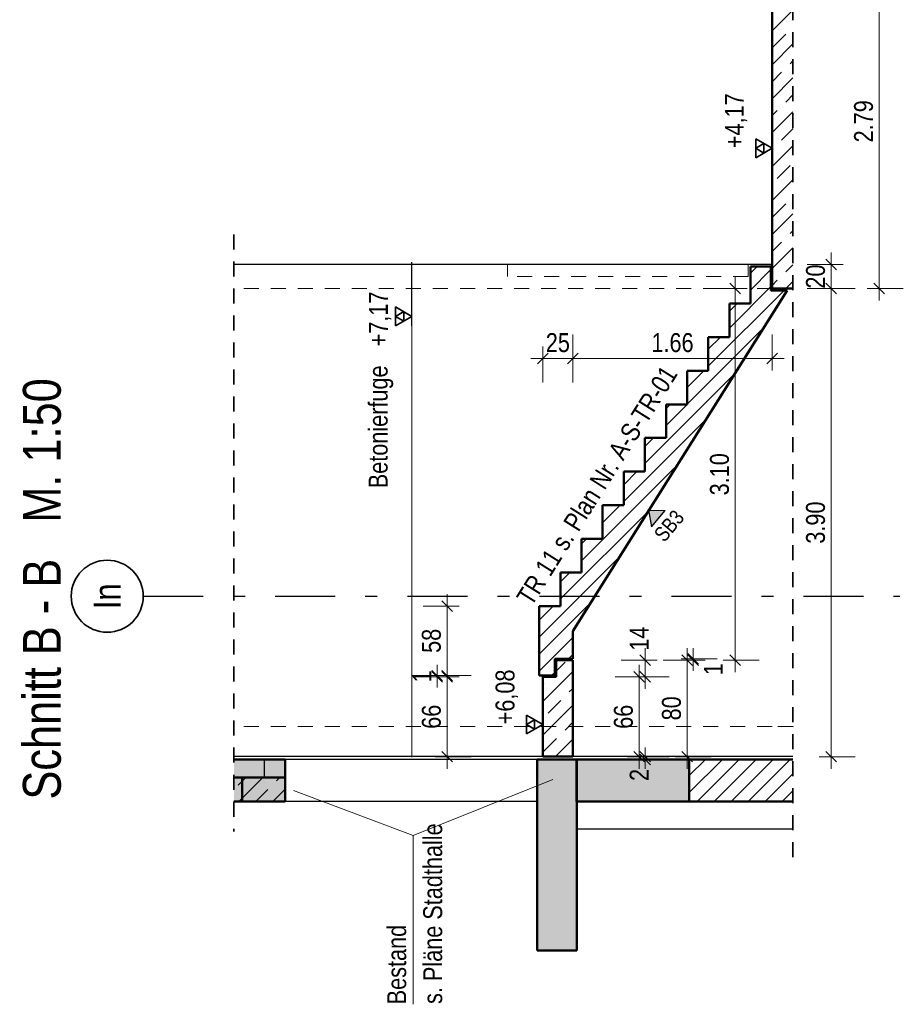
# Model space of a CAD drawing. Header units: millimetres. Extents: x 0 to 78.9, y -26.7 to 42.
# Tile 60 of 68: x 49.9 to 57.3, y 11.5 to 19.7. Entities that reach past the tile are written whole.
import ezdxf
from ezdxf.enums import TextEntityAlignment as Align

# ---------------------------------------------------------------- set-up
doc = ezdxf.new("R2010")
doc.units = ezdxf.units.MM
doc.linetypes.add('DASHDOTX2', pattern=[2, 1, -0.5, 0, -0.5])
doc.linetypes.add('HIDDEN', pattern=[0.375, 0.25, -0.125])
for name, color, linetype, lineweight in [('Achsen', 7, 'Continuous', 20), ('Schraffuren', 7, 'Continuous', 20), ('Texte', 7, 'Continuous', 20)]:
    doc.layers.add(name, color=color, linetype=linetype, lineweight=lineweight)
doc.styles.add('Arial Narrow', font='ARIALN.TTF')
doc.linetypes.add('STRAKON_Linetype_13', pattern='A,30,[130,ltypeshp.shx,S=3.75,R=-30,X=0,Y=0],-3.75,[130,ltypeshp.shx,S=3.75,R=-30,X=0,Y=0]', length=33.75)
doc.dimstyles.new('Arch_Strakon_dimstyle', dxfattribs={"dimtxt": 11.25, "dimasz": 1, "dimexe": 1.25, "dimexo": 0.0625, "dimgap": 1, "dimtad": 0, "dimdec": 5, "dimzin": 12, "dimdsep": 46, "dimtxsty": 'Arial Narrow', "dimblk": 'Arrowhead_Tick', "dimsah": 1, "dimcen": 0, "dimse1": 1, "dimse2": 1, "dimclrd": 6, "dimclrt": 3, "dimazin": 0, "dimtfac": 1, "dimtdec": 4, "dimtmove": 0, "dimatfit": 3, "dimldrblk": 'NONE', "dimfxl": 1, "dimtvp": 1, "dimtolj": 1, "dimtzin": 0, "dimlwd": 13, "dimarcsym": 2})
pattern_1 = [(45, (0, 0), (-0.14142136, 0.14142136), [0.15, -0.1]), (45, (-0.07071, 0.07071), (-0.14142136, 0.14142136), [])]
pattern_2 = [(45, (0, 0), (-0.07071068, 0.07071068), [])]

# ---------------------------------------------------------------- blocks, each defined once
blk = doc.blocks.new('Arrowhead_Tick')
at = {"color": 0, "linetype": 'Continuous', "lineweight": -2}
for p, q in [((0, 20), (0, -10)), ((-1, 0), (0, 0)), ((10, 0), (0, 0))]:
    blk.add_line(p, q, dxfattribs=at)
at = {"color": 2, "linetype": 'Continuous', "lineweight": 35}
blk.add_line((4.42, 4.42), (-4.42, -4.42), dxfattribs=at)
blk = doc.blocks.new('*D159')
at = {"layer": 'Achsen', "color": 6, "linetype": 'Continuous', "lineweight": 13}
for p, q in [((55.15, 13.5418), (55.15, 13.5518)), ((55.15, 13.5077), (55.15, 13.5318)), ((55.15, 13.4977), (55.15, 13.4877))]:
    blk.add_line(p, q, dxfattribs=at)
at = {"layer": 'Defpoints', "color": 0}
for p in [(54.5476, 13.5318), (55.15, 13.5318), (55.5176, 13.5077)]:
    blk.add_point(p, dxfattribs=at)
at = {"layer": 'Achsen', "color": 6, "lineweight": 13, "xscale": 0.01, "yscale": 0.01, "zscale": 0.01}
for p, rotation in [((55.15, 13.5077), 90), ((55.15, 13.5318), 270)]:
    blk.add_blockref('Arrowhead_Tick', p, dxfattribs=dict(at, rotation=rotation))
at = {"layer": 'Achsen', "color": 2, "lineweight": 35, "insert": (55.1, 13.3794), "char_height": 0.1575, "attachment_point": 5, "rotation": 90, "style": 'Arial Narrow'}
blk.add_mtext('\\A1;2', dxfattribs=at)
blk = doc.blocks.new('_None')
blk = doc.blocks.new('*D160')
at = {"layer": 'Achsen', "color": 6, "linetype": 'Continuous', "lineweight": 13}
blk.add_line((55.1, 13.5418), (55.1, 14.1868), dxfattribs=at)
at = {"layer": 'Defpoints', "color": 0}
for p in [(54.4076, 14.1968), (55.1, 14.1968), (54.5476, 13.5318)]:
    blk.add_point(p, dxfattribs=at)
at = {"layer": 'Achsen', "color": 6, "lineweight": 13, "xscale": 0.01, "yscale": 0.01, "zscale": 0.01}
for p, rotation in [((55.1, 14.1968), 90), ((55.1, 13.5318), 270)]:
    blk.add_blockref('Arrowhead_Tick', p, dxfattribs=dict(at, rotation=rotation))
at = {"layer": 'Achsen', "color": 2, "lineweight": 35, "insert": (54.9696, 13.8643), "char_height": 0.1575, "attachment_point": 5, "rotation": 90, "style": 'Arial Narrow'}
blk.add_mtext('\\A1;66', dxfattribs=at)
blk = doc.blocks.new('*D161')
at = {"layer": 'Achsen', "color": 6, "linetype": 'Continuous', "lineweight": 13}
blk.add_line((55.15, 14.2068), (55.15, 14.3268), dxfattribs=at)
at = {"layer": 'Defpoints', "color": 0}
for p in [(54.5476, 14.3368), (55.15, 14.3368), (54.4076, 14.1968)]:
    blk.add_point(p, dxfattribs=at)
at = {"layer": 'Achsen', "color": 6, "lineweight": 13, "xscale": 0.01, "yscale": 0.01, "zscale": 0.01}
for p, rotation in [((55.15, 14.3368), 90), ((55.15, 14.1968), 270)]:
    blk.add_blockref('Arrowhead_Tick', p, dxfattribs=dict(at, rotation=rotation))
at = {"layer": 'Achsen', "color": 2, "lineweight": 35, "insert": (55.1, 14.5148), "char_height": 0.1575, "attachment_point": 5, "rotation": 90, "style": 'Arial Narrow'}
blk.add_mtext('\\A1;14', dxfattribs=at)
blk = doc.blocks.new('*D162')
at = {"layer": 'Achsen', "color": 6, "linetype": 'Continuous', "lineweight": 13}
blk.add_line((55.5, 13.5418), (55.5, 14.3268), dxfattribs=at)
at = {"layer": 'Defpoints', "color": 0}
for p in [(54.5476, 14.3368), (55.5, 14.3368), (54.5476, 13.5318)]:
    blk.add_point(p, dxfattribs=at)
at = {"layer": 'Achsen', "color": 6, "lineweight": 13, "xscale": 0.01, "yscale": 0.01, "zscale": 0.01}
for p, rotation in [((55.5, 14.3368), 90), ((55.5, 13.5318), 270)]:
    blk.add_blockref('Arrowhead_Tick', p, dxfattribs=dict(at, rotation=rotation))
at = {"layer": 'Achsen', "color": 2, "lineweight": 35, "insert": (55.3696, 13.9343), "char_height": 0.1575, "attachment_point": 5, "rotation": 90, "style": 'Arial Narrow'}
blk.add_mtext('\\A1;80', dxfattribs=at)
blk = doc.blocks.new('*D163')
at = {"layer": 'Achsen', "color": 6, "linetype": 'Continuous', "lineweight": 13}
for p, q in [((55.55, 14.3568), (55.55, 14.3668)), ((55.55, 14.3368), (55.55, 14.3468)), ((55.55, 14.3268), (55.55, 14.3168))]:
    blk.add_line(p, q, dxfattribs=at)
at = {"layer": 'Defpoints', "color": 0}
for p in [(54.5476, 14.3468), (54.5476, 14.3368), (55.55, 14.3468)]:
    blk.add_point(p, dxfattribs=at)
at = {"layer": 'Achsen', "color": 6, "lineweight": 13, "xscale": 0.01, "yscale": 0.01, "zscale": 0.01}
for p, rotation in [((55.55, 14.3368), 90), ((55.55, 14.3468), 270)]:
    blk.add_blockref('Arrowhead_Tick', p, dxfattribs=dict(at, rotation=rotation))
at = {"layer": 'Achsen', "color": 2, "lineweight": 35, "insert": (55.7178, 14.2609), "char_height": 0.1575, "attachment_point": 5, "rotation": 90, "style": 'Arial Narrow'}
blk.add_mtext('\\A1;1', dxfattribs=at)
blk = doc.blocks.new('*D164')
at = {"layer": 'Achsen', "color": 6, "linetype": 'Continuous', "lineweight": 13}
blk.add_line((53.5, 13.5418), (53.5, 14.1868), dxfattribs=at)
at = {"layer": 'Defpoints', "color": 0}
for p in [(53.5, 14.1968), (54.2976, 14.1968), (54.2976, 13.5318)]:
    blk.add_point(p, dxfattribs=at)
at = {"layer": 'Achsen', "color": 6, "lineweight": 13, "xscale": 0.01, "yscale": 0.01, "zscale": 0.01}
for p, rotation in [((53.5, 14.1968), 90), ((53.5, 13.5318), 270)]:
    blk.add_blockref('Arrowhead_Tick', p, dxfattribs=dict(at, rotation=rotation))
at = {"layer": 'Achsen', "color": 2, "lineweight": 35, "insert": (53.3696, 13.8643), "char_height": 0.1575, "attachment_point": 5, "rotation": 90, "style": 'Arial Narrow'}
blk.add_mtext('\\A1;66', dxfattribs=at)
blk = doc.blocks.new('*D165')
at = {"layer": 'Achsen', "color": 6, "linetype": 'Continuous', "lineweight": 13}
for p, q in [((53.4185, 14.2168), (53.4185, 14.2268)), ((53.4185, 14.1968), (53.4185, 14.2068)), ((53.4185, 14.1868), (53.4185, 14.1768))]:
    blk.add_line(p, q, dxfattribs=at)
at = {"layer": 'Defpoints', "color": 0}
for p in [(53.4185, 14.2068), (54.2676, 14.2068), (54.2976, 14.1968)]:
    blk.add_point(p, dxfattribs=at)
at = {"layer": 'Achsen', "color": 6, "lineweight": 13, "xscale": 0.01, "yscale": 0.01, "zscale": 0.01}
for p, rotation in [((53.4185, 14.1968), 90), ((53.4185, 14.2068), 270)]:
    blk.add_blockref('Arrowhead_Tick', p, dxfattribs=dict(at, rotation=rotation))
at = {"layer": 'Achsen', "color": 2, "lineweight": 35, "insert": (53.2894, 14.2018), "char_height": 0.1575, "attachment_point": 5, "rotation": 90, "style": 'Arial Narrow'}
blk.add_mtext('\\A1;1', dxfattribs=at)
blk = doc.blocks.new('*D166')
at = {"layer": 'Achsen', "color": 6, "linetype": 'Continuous', "lineweight": 13}
blk.add_line((53.5, 14.2168), (53.5, 14.7768), dxfattribs=at)
at = {"layer": 'Defpoints', "color": 0}
for p in [(53.5, 14.7868), (54.2676, 14.7868), (54.2676, 14.2068)]:
    blk.add_point(p, dxfattribs=at)
at = {"layer": 'Achsen', "color": 6, "lineweight": 13, "xscale": 0.01, "yscale": 0.01, "zscale": 0.01}
for p, rotation in [((53.5, 14.7868), 90), ((53.5, 14.2068), 270)]:
    blk.add_blockref('Arrowhead_Tick', p, dxfattribs=dict(at, rotation=rotation))
at = {"layer": 'Achsen', "color": 2, "lineweight": 35, "insert": (53.3696, 14.4968), "char_height": 0.1575, "attachment_point": 5, "rotation": 90, "style": 'Arial Narrow'}
blk.add_mtext('\\A1;58', dxfattribs=at)
blk = doc.blocks.new('*D167')
at = {"layer": 'Achsen', "color": 6, "linetype": 'Continuous', "lineweight": 13}
blk.add_line((55.9, 14.3468), (55.9, 17.4218), dxfattribs=at)
at = {"layer": 'Defpoints', "color": 0}
for p in [(55.9, 17.4318), (56.3802, 17.4318), (54.5476, 14.3368)]:
    blk.add_point(p, dxfattribs=at)
at = {"layer": 'Achsen', "color": 6, "lineweight": 13, "xscale": 0.01, "yscale": 0.01, "zscale": 0.01}
for p, rotation in [((55.9, 17.4318), 90), ((55.9, 14.3368), 270)]:
    blk.add_blockref('Arrowhead_Tick', p, dxfattribs=dict(at, rotation=rotation))
at = {"layer": 'Achsen', "color": 2, "lineweight": 35, "insert": (55.7696, 15.8843), "char_height": 0.1575, "attachment_point": 5, "rotation": 90, "style": 'Arial Narrow'}
blk.add_mtext('\\A1;3.10', dxfattribs=at)
blk = doc.blocks.new('*D168')
at = {"layer": 'Achsen', "color": 6, "linetype": 'Continuous', "lineweight": 13}
blk.add_line((56.7, 13.5418), (56.7, 17.4218), dxfattribs=at)
at = {"layer": 'Defpoints', "color": 0}
for p in [(56.3802, 17.4318), (56.7, 17.4318), (56.3802, 13.5318)]:
    blk.add_point(p, dxfattribs=at)
at = {"layer": 'Achsen', "color": 6, "lineweight": 13, "xscale": 0.01, "yscale": 0.01, "zscale": 0.01}
for p, rotation in [((56.7, 17.4318), 90), ((56.7, 13.5318), 270)]:
    blk.add_blockref('Arrowhead_Tick', p, dxfattribs=dict(at, rotation=rotation))
at = {"layer": 'Achsen', "color": 2, "lineweight": 35, "insert": (56.5696, 15.4818), "char_height": 0.1575, "attachment_point": 5, "rotation": 90, "style": 'Arial Narrow'}
blk.add_mtext('\\A1;3.90', dxfattribs=at)
blk = doc.blocks.new('*D169')
at = {"layer": 'Achsen', "color": 6, "linetype": 'Continuous', "lineweight": 13}
blk.add_line((56.7, 17.4418), (56.7, 17.6218), dxfattribs=at)
at = {"layer": 'Defpoints', "color": 0}
for p in [(56.2076, 17.6318), (56.7, 17.6318), (56.3802, 17.4318)]:
    blk.add_point(p, dxfattribs=at)
at = {"layer": 'Achsen', "color": 6, "lineweight": 13, "xscale": 0.01, "yscale": 0.01, "zscale": 0.01}
for p, rotation in [((56.7, 17.6318), 90), ((56.7, 17.4318), 270)]:
    blk.add_blockref('Arrowhead_Tick', p, dxfattribs=dict(at, rotation=rotation))
at = {"layer": 'Achsen', "color": 2, "lineweight": 35, "insert": (56.5696, 17.5318), "char_height": 0.1575, "attachment_point": 5, "rotation": 90, "style": 'Arial Narrow'}
blk.add_mtext('\\A1;20', dxfattribs=at)
blk = doc.blocks.new('*D170')
at = {"layer": 'Achsen', "color": 6, "linetype": 'Continuous', "lineweight": 13}
blk.add_line((57.1, 17.4418), (57.1, 20.2084), dxfattribs=at)
at = {"layer": 'Defpoints', "color": 0}
for p in [(56.3802, 20.2184), (57.1, 20.2184), (56.3802, 17.4318)]:
    blk.add_point(p, dxfattribs=at)
at = {"layer": 'Achsen', "color": 6, "lineweight": 13, "xscale": 0.01, "yscale": 0.01, "zscale": 0.01}
for p, rotation in [((57.1, 20.2184), 90), ((57.1, 17.4318), 270)]:
    blk.add_blockref('Arrowhead_Tick', p, dxfattribs=dict(at, rotation=rotation))
at = {"layer": 'Achsen', "color": 2, "lineweight": 35, "insert": (56.9696, 18.8251), "char_height": 0.1575, "attachment_point": 5, "rotation": 90, "style": 'Arial Narrow'}
blk.add_mtext('\\A1;2.79', dxfattribs=at)
blk = doc.blocks.new('*D224')
at = {"layer": 'Achsen', "color": 6, "linetype": 'Continuous', "lineweight": 13}
blk.add_line((54.5576, 16.85), (56.1976, 16.85), dxfattribs=at)
at = {"layer": 'Defpoints', "color": 0}
for p in [(56.2076, 17.4318), (56.2076, 16.85), (54.5476, 14.3368)]:
    blk.add_point(p, dxfattribs=at)
at = {"layer": 'Achsen', "color": 6, "lineweight": 13, "xscale": 0.01, "yscale": 0.01, "zscale": 0.01}
blk.add_blockref('Arrowhead_Tick', (56.2076, 16.85), dxfattribs=at)
at = {"layer": 'Achsen', "color": 6, "lineweight": 13, "xscale": 0.01, "yscale": 0.01, "zscale": 0.01, "rotation": 180}
blk.add_blockref('Arrowhead_Tick', (54.5476, 16.85), dxfattribs=at)
at = {"layer": 'Achsen', "color": 2, "lineweight": 35, "insert": (55.3776, 16.9804), "char_height": 0.1575, "attachment_point": 5, "style": 'Arial Narrow'}
blk.add_mtext('\\A1;1.66', dxfattribs=at)
blk = doc.blocks.new('*D225')
at = {"layer": 'Achsen', "color": 6, "linetype": 'Continuous', "lineweight": 13}
blk.add_line((54.3076, 16.85), (54.5376, 16.85), dxfattribs=at)
at = {"layer": 'Defpoints', "color": 0}
for p in [(54.5476, 16.85), (54.5476, 14.3368), (54.2976, 14.1968)]:
    blk.add_point(p, dxfattribs=at)
at = {"layer": 'Achsen', "color": 6, "lineweight": 13, "xscale": 0.01, "yscale": 0.01, "zscale": 0.01}
blk.add_blockref('Arrowhead_Tick', (54.5476, 16.85), dxfattribs=at)
at = {"layer": 'Achsen', "color": 6, "lineweight": 13, "xscale": 0.01, "yscale": 0.01, "zscale": 0.01, "rotation": 180}
blk.add_blockref('Arrowhead_Tick', (54.2976, 16.85), dxfattribs=at)
at = {"layer": 'Achsen', "color": 2, "lineweight": 35, "insert": (54.4226, 16.9804), "char_height": 0.1575, "attachment_point": 5, "style": 'Arial Narrow'}
blk.add_mtext('\\A1;25', dxfattribs=at)

msp = doc.modelspace()

# ---------------------------------------------------------------- hatches: boundary and pattern name
at = {"lineweight": 25, "true_color": 0x80ff80}
msp.add_hatch(color=91, dxfattribs=at).paths.add_polyline_path([(55.1764279, 15.5848064), (55.3168119, 15.5837539), (55.2018418, 15.4467379)])
at = {"layer": 'Schraffuren', "lineweight": 35}
h = msp.add_hatch(dxfattribs=at)
h.set_pattern_fill('bB', color=2, scale=0.01, angle=45, style=0, pattern_type=2)
h.set_pattern_definition(pattern_1)
h.paths.add_polyline_path([(56.3802022, 17.4318204), (56.3802022, 20.2183995), (56.2075565, 20.2183995), (56.2075625, 17.4318204)])
h = msp.add_hatch(dxfattribs=at)
h.set_pattern_fill('Mau', color=2, scale=0.01, angle=45, style=0, pattern_type=2)
h.set_pattern_definition(pattern_2)
h.paths.add_polyline_path([(54.5475565, 14.5764386), (56.3329565, 17.4168027), (56.1975565, 17.4168027), (56.1975565, 17.6168027), (56.0275565, 17.6168027), (56.0275565, 17.3068027), (55.8515565, 17.3068027), (55.8515565, 17.0268027), (55.6755565, 17.0268027), (55.6755565, 16.7468027), (55.4995565, 16.7468027), (55.4995565, 16.4668027), (55.3235565, 16.4668027), (55.3235565, 16.1868027), (55.1475565, 16.1868027), (55.1475565, 15.9068027), (54.9715565, 15.9068027), (54.9715565, 15.6268027), (54.7955565, 15.6268027), (54.7955565, 15.3468027), (54.6195565, 15.3468027), (54.6195565, 15.0668027), (54.4435565, 15.0668027), (54.4435565, 14.7868027), (54.2675565, 14.7868027), (54.2675565, 14.2068027), (54.3975565, 14.2068027), (54.3975565, 14.3468027), (54.5475565, 14.3468027)])
h = msp.add_hatch(dxfattribs=at)
h.set_pattern_fill('bB', color=2, scale=0.01, angle=45, style=0, pattern_type=2)
h.set_pattern_definition(pattern_1)
h.paths.add_polyline_path([(54.2975565, 13.5318142), (54.5475565, 13.5318142), (54.5475565, 14.3368027), (54.4075565, 14.3368027), (54.4075565, 14.1968027), (54.2975565, 14.1968027)])
at = {"layer": 'Schraffuren', "lineweight": 13, "true_color": 0xf0f0f0}
for points in [[(51.7239023, 13.3577448), (52.1512101, 13.3577448), (52.1512101, 13.5077448), (51.7239023, 13.5077448)], [(51.791938, 13.3577448), (51.791938, 13.1577448), (51.7239023, 13.1577448), (51.7239023, 13.3577448)]]:
    msp.add_hatch(color=7, dxfattribs=at).paths.add_polyline_path(points)
at = {"layer": 'Schraffuren', "lineweight": 35, "true_color": 0x4b4b4b}
for points in [[(51.7239023, 13.1577448), (52.1512101, 13.1577448), (52.1512101, 13.5077448), (51.7239023, 13.5077448)], [(54.5812101, 11.9178162), (54.5812101, 13.5077448), (54.2512101, 13.5077448), (54.2512101, 11.9178162)], [(55.5175644, 13.1577448), (55.5175644, 13.5077448), (54.578859, 13.5077448), (54.578859, 13.1577448)]]:
    msp.add_hatch(color=251, dxfattribs=at).paths.add_polyline_path(points)
at = {"layer": 'Schraffuren', "lineweight": 35}
h = msp.add_hatch(dxfattribs=at)
h.set_pattern_fill('Mau', color=2, scale=0.01, angle=45, style=0, pattern_type=2)
h.set_pattern_definition(pattern_2)
h.paths.add_polyline_path([(56.3802022, 13.1577448), (56.3802022, 13.5077448), (55.5175644, 13.5077448), (55.5175644, 13.1577448)])
h = msp.add_hatch(dxfattribs=at)
h.set_pattern_fill('bB', color=2, scale=0.01, angle=45, style=0, pattern_type=2)
h.set_pattern_definition(pattern_1)
h.paths.add_polyline_path([(52.1512101, 13.1577448), (52.1512101, 13.3577448), (51.7239023, 13.3577448), (51.7239023, 13.1577448)])

# ---------------------------------------------------------------- linework, layer by layer
at = {"color": 2, "linetype": 'HIDDEN', "lineweight": 35, "ltscale": 0.5}
for p, q in [((56.3802022, 39.368253), (56.3802022, 12.6778602)), ((51.7239023, 17.8818211), (51.7239023, 12.9077448))]:
    msp.add_line(p, q, dxfattribs=at)
at = {"color": 6, "linetype": 'STRAKON_Linetype_13', "lineweight": 13, "ltscale": 0.01}
msp.add_line((53.2075565, 17.6268211), (53.2075565, 13.5268142), dxfattribs=at)
at = {"color": 6, "linetype": 'HIDDEN', "lineweight": 13, "ltscale": 0.5}
for p, q in [((54.0025625, 17.6318211), (54.0025625, 17.5318211)), ((56.0075625, 17.6318211), (56.0075625, 17.5318211)), ((56.0075625, 17.5318211), (54.0025625, 17.5318211)), ((56.2075625, 17.4318204), (51.7239023, 17.4318204)), ((56.2075625, 13.7818142), (51.7239023, 13.7818142)), ((56.3802022, 13.7818142), (56.2075625, 13.7818142))]:
    msp.add_line(p, q, dxfattribs=at)
at = {"color": 3, "linetype": 'Continuous', "lineweight": 25}
for p, q in [((55.1764279, 15.5848064), (55.2018418, 15.4467379)), ((55.1764279, 15.5848064), (55.3168119, 15.5837539)), ((55.2018418, 15.4467379), (55.3168119, 15.5837539))]:
    msp.add_line(p, q, dxfattribs=at)
at = {"color": 4, "linetype": 'Continuous', "lineweight": 50}
for p, q in [((52.1512101, 13.3577448), (51.7239023, 13.3577448)), ((51.791938, 13.3577448), (51.791938, 13.1577448)), ((51.791938, 13.1577448), (51.7239023, 13.1577448))]:
    msp.add_line(p, q, dxfattribs=at)
at = {"layer": 'Achsen', "color": 3, "linetype": 'Continuous', "lineweight": 25}
for p, q in [((56.2075637, 18.52125), (56.2075637, 19.05045)), ((56.2075625, 17.6318211), (51.7239023, 17.6318211)), ((54.2975565, 13.5318142), (51.7239023, 13.5318142)), ((54.2512101, 13.5077448), (52.1512101, 13.5077448)), ((56.2075625, 13.5318142), (54.5475565, 13.5318142)), ((56.3802022, 13.5318142), (56.2075625, 13.5318142)), ((54.2512101, 13.1577448), (52.1512101, 13.1577448)), ((56.3802022, 12.9278602), (54.5812101, 12.9278602))]:
    msp.add_line(p, q, dxfattribs=at)
at = {"layer": 'Achsen', "color": 2, "linetype": 'Continuous', "lineweight": 35}
for p, q in [((56.2075637, 18.6), (56.0711687, 18.67875)), ((56.0711687, 18.67875), (56.0711687, 18.52125)), ((56.1393662, 18.639375), (56.0711687, 18.6)), ((56.1393662, 18.560625), (56.1393662, 18.639375)), ((56.0711687, 18.52125), (56.2075637, 18.6)), ((56.0711687, 18.6), (56.1393662, 18.560625)), ((54.2975565, 13.8), (54.1611615, 13.87875)), ((54.1611615, 13.87875), (54.1611615, 13.72125)), ((54.229359, 13.839375), (54.1611615, 13.8)), ((54.1611615, 13.72125), (54.2975565, 13.8)), ((54.1611615, 13.8), (54.229359, 13.760625)), ((54.229359, 13.760625), (54.229359, 13.839375))]:
    msp.add_line(p, q, dxfattribs=at)
at = {"layer": 'Achsen', "color": 3, "linetype": 'DASHDOTX2', "lineweight": 25, "ltscale": 0.5}
msp.add_line((50.9689297, 14.8683995), (57.2706868, 14.8683995), dxfattribs=at)
at = {"layer": 'Achsen', "color": 2, "linetype": 'Continuous', "lineweight": 35}
msp.add_circle((50.6689297, 14.8683995), 0.3, dxfattribs=at)
at = {"layer": 'Schraffuren', "color": 3, "linetype": 'Continuous', "lineweight": 25}
msp.add_line((51.9762101, 13.5077448), (51.9762101, 13.3577448), dxfattribs=at)
at = {"layer": 'Texte', "color": 4, "linetype": 'Continuous', "lineweight": 50}
for p, q in [((56.2075637, 20.2183995), (56.2075637, 17.4318237)), ((56.0275565, 17.6168027), (56.0275565, 17.3068027)), ((56.1975565, 17.6168027), (56.0275565, 17.6168027)), ((56.1975637, 17.6168027), (56.1975637, 17.4168027)), ((54.5475565, 14.5764386), (56.3329565, 17.4168027)), ((56.3329565, 17.4168027), (56.1975565, 17.4168027)), ((56.3802022, 17.4318204), (56.2075625, 17.4318204)), ((55.8515565, 17.3068027), (55.8515565, 17.0268027)), ((56.0275565, 17.3068027), (55.8515565, 17.3068027)), ((55.6755565, 17.0268027), (55.6755565, 16.7468027)), ((55.8515565, 17.0268027), (55.6755565, 17.0268027)), ((55.4995565, 16.7468027), (55.4995565, 16.4668027)), ((55.6755565, 16.7468027), (55.4995565, 16.7468027)), ((55.3235565, 16.4668027), (55.3235565, 16.1868027)), ((55.4995565, 16.4668027), (55.3235565, 16.4668027)), ((55.1475565, 16.1868027), (55.1475565, 15.9068027)), ((55.3235565, 16.1868027), (55.1475565, 16.1868027)), ((54.9715565, 15.9068027), (54.9715565, 15.6268027)), ((55.1475565, 15.9068027), (54.9715565, 15.9068027)), ((54.7955565, 15.6268027), (54.7955565, 15.3468027)), ((54.9715565, 15.6268027), (54.7955565, 15.6268027)), ((54.6195565, 15.3468027), (54.6195565, 15.0668027)), ((54.7955565, 15.3468027), (54.6195565, 15.3468027)), ((54.4435565, 15.0668027), (54.4435565, 14.7868027)), ((54.6195565, 15.0668027), (54.4435565, 15.0668027)), ((54.2675565, 14.7868027), (54.2675565, 14.2068027)), ((54.4435565, 14.7868027), (54.2675565, 14.7868027)), ((54.5475565, 14.5764386), (54.5475565, 14.3468027)), ((54.3975565, 14.3468027), (54.3975565, 14.2068027)), ((54.5475565, 14.3468027), (54.3975565, 14.3468027)), ((54.4075565, 14.3368027), (54.4075565, 14.1968027)), ((54.5475565, 14.3368027), (54.4075565, 14.3368027)), ((54.5475565, 14.3368027), (54.5475565, 13.5318142)), ((54.3975565, 14.2068027), (54.2675565, 14.2068027)), ((54.2975565, 14.1968027), (54.2975565, 13.5318142)), ((54.4075565, 14.1968027), (54.2975565, 14.1968027)), ((52.1512101, 13.5077448), (51.7239023, 13.5077448)), ((52.1512101, 13.5077448), (52.1512101, 13.1577448)), ((54.2512101, 13.5077448), (54.2512101, 11.9178162)), ((54.578859, 13.5077448), (54.2512101, 13.5077448)), ((54.5475565, 13.5318142), (54.2975565, 13.5318142)), ((54.578859, 13.5077448), (54.578859, 13.1577448)), ((55.5175644, 13.5077448), (54.578859, 13.5077448)), ((54.5812101, 13.5077448), (54.5812101, 11.9178162)), ((55.5175644, 13.5077448), (55.5175644, 13.1577448)), ((56.3802022, 13.5077448), (55.5175644, 13.5077448)), ((52.1512101, 13.1577448), (51.7239023, 13.1577448)), ((55.5175644, 13.1577448), (54.578859, 13.1577448)), ((56.3802022, 13.1577448), (55.5175644, 13.1577448)), ((54.5812101, 11.9178162), (54.2512101, 11.9178162))]:
    msp.add_line(p, q, dxfattribs=at)
at = {"layer": 'Texte', "color": 3, "linetype": 'Continuous', "lineweight": 25}
msp.add_line((53.2075565, 17.12125), (53.2075565, 17.65045), dxfattribs=at)
at = {"layer": 'Texte', "color": 2, "linetype": 'Continuous', "lineweight": 35}
for p, q in [((53.2075565, 17.2), (53.0711615, 17.27875)), ((53.0711615, 17.27875), (53.0711615, 17.12125)), ((53.139359, 17.239375), (53.0711615, 17.2)), ((53.139359, 17.160625), (53.139359, 17.239375)), ((53.0711615, 17.12125), (53.2075565, 17.2)), ((53.0711615, 17.2), (53.139359, 17.160625))]:
    msp.add_line(p, q, dxfattribs=at)
at = {"layer": 'Texte', "color": 5, "linetype": 'Continuous', "lineweight": 18}
for p, q in [((53.2177649, 12.8748303), (54.3820613, 13.3421326)), ((53.2177649, 12.8748303), (52.2217328, 13.2509799)), ((53.2177649, 11.468653), (53.2177649, 12.8748303))]:
    msp.add_line(p, q, dxfattribs=at)
at = {"layer": 'Texte', "color": 9, "linetype": 'Continuous', "lineweight": 0}
msp.add_circle((56.3802022, 13.7818176), 0.00111, dxfattribs=at)

# ---------------------------------------------------------------- texts
at = {"color": 3, "lineweight": 25, "style": 'Arial Narrow'}
msp.add_text('SB3', height=0.125, rotation=50, dxfattribs=at).set_placement((55.3099358, 15.3114374))
at = {"layer": 'Achsen', "color": 1, "lineweight": 70, "style": 'Arial Narrow'}
msp.add_text('Schnitt B - B   M. 1:50', height=0.315, rotation=90, dxfattribs=at).set_placement((50.2821246, 13.1744231))
at = {"layer": 'Achsen', "color": 2, "lineweight": 35, "style": 'Arial Narrow'}
msp.add_text('TR 11 s. Plan Nr. A-S-TR-01', height=0.1575, rotation=57.8477, dxfattribs=at).set_placement((54.2038271, 14.7772696))
at = {"layer": 'Achsen', "color": 4, "lineweight": 50, "style": 'Arial Narrow'}
msp.add_text('In', height=0.225, rotation=90, dxfattribs=at).set_placement((50.6689297, 14.867572), align=Align.MIDDLE_CENTER)
at = {"layer": 'Achsen', "color": 2, "lineweight": 35, "char_height": 0.1575, "attachment_point": 1, "rotation": 90, "line_spacing_factor": 0.9, "style": 'Arial Narrow'}
for s, insert in [(' +4,17', (55.8138137, 18.551175)), (' +6,08', (53.9038065, 13.751175))]:
    msp.add_mtext(s, dxfattribs=dict(at, insert=insert))
at = {"layer": 'Texte', "color": 2, "lineweight": 35, "style": 'Arial Narrow'}
for s, p in [('Betonierfuge', (53.0043661, 15.7680417)), ('s. Pläne Stadthalle', (53.4587726, 11.4716343)), ('Bestand', (53.1590032, 11.468653))]:
    msp.add_text(s, height=0.1575, rotation=90, dxfattribs=at).set_placement(p)
at = {"layer": 'Texte', "color": 2, "lineweight": 35, "insert": (52.849115, 16.8997183), "char_height": 0.1575, "attachment_point": 1, "rotation": 90, "line_spacing_factor": 0.9, "style": 'Arial Narrow'}
msp.add_mtext(' +7,17', dxfattribs=at)

# ---------------------------------------------------------------- dimensions: what is measured, and where the dimension line sits
at = {"layer": 'Achsen', "lineweight": 35}
for base, p1, p2, text, override, picture, middle in [((57.1, 20.2183995), (56.3802022, 17.4318204), (56.3802022, 20.2183995), '2.79', {"dimscale": 0.01, "dimtxt": 15.75, "dimasz": 1, "dimgap": 5, "dimtad": 1, "dimjust": 0, "dimtih": 0, "dimtoh": 0, "dimdec": 2, "dimdsep": 46, "dimtxsty": 'Arial Narrow', "dimclrd": 6, "dimclrt": 2, "dimtix": 1, "dimtofl": 255, "dimtmove": 0, "dimatfit": 2, "dimfxl": 0, "dimfxlon": 0, "dimtvp": 31.746032, "dimlwd": 13}, '*D170', (57.1, 18.8251099)), ((56.7, 17.6318211), (56.3802022, 17.4318204), (56.2075625, 17.6318211), '20', {"dimscale": 0.01, "dimtxt": 15.75, "dimasz": 1, "dimgap": 5, "dimtad": 1, "dimjust": 0, "dimtih": 0, "dimtoh": 0, "dimdec": 2, "dimdsep": 46, "dimtxsty": 'Arial Narrow', "dimclrd": 6, "dimclrt": 2, "dimtix": 1, "dimtofl": 255, "dimtmove": 0, "dimatfit": 2, "dimfxl": 0, "dimfxlon": 0, "dimtvp": 31.746032, "dimlwd": 13}, '*D169', (56.7, 17.5318207)), ((55.9, 17.4318204), (54.5475565, 14.3368027), (56.3802022, 17.4318204), '3.10', {"dimscale": 0.01, "dimtxt": 15.75, "dimasz": 1, "dimgap": 5, "dimtad": 1, "dimjust": 0, "dimtih": 0, "dimtoh": 0, "dimdec": 2, "dimdsep": 46, "dimtxsty": 'Arial Narrow', "dimclrd": 6, "dimclrt": 2, "dimtix": 1, "dimtofl": 255, "dimtmove": 0, "dimatfit": 2, "dimfxl": 0, "dimfxlon": 0, "dimtvp": 31.746032, "dimlwd": 13}, '*D167', (55.9, 15.8843115)), ((56.7, 17.4318204), (56.3802022, 13.5318142), (56.3802022, 17.4318204), '3.90', {"dimscale": 0.01, "dimtxt": 15.75, "dimasz": 1, "dimgap": 5, "dimtad": 1, "dimjust": 0, "dimtih": 0, "dimtoh": 0, "dimdec": 2, "dimdsep": 46, "dimtxsty": 'Arial Narrow', "dimclrd": 6, "dimclrt": 2, "dimtix": 1, "dimtofl": 255, "dimtmove": 0, "dimatfit": 2, "dimfxl": 0, "dimfxlon": 0, "dimtvp": 31.746032, "dimlwd": 13}, '*D168', (56.7, 15.4818173)), ((53.5, 14.7868027), (54.2675565, 14.2068027), (54.2675565, 14.7868027), '58', {"dimscale": 0.01, "dimtxt": 15.75, "dimasz": 1, "dimgap": 5, "dimtad": 1, "dimjust": 0, "dimtih": 0, "dimtoh": 0, "dimdec": 2, "dimdsep": 46, "dimtxsty": 'Arial Narrow', "dimclrd": 6, "dimclrt": 2, "dimtix": 1, "dimtofl": 255, "dimtmove": 0, "dimatfit": 2, "dimfxl": 0, "dimfxlon": 0, "dimtvp": 31.746032, "dimlwd": 13}, '*D166', (53.5, 14.4968027)), ((55.15, 14.3368027), (54.4075565, 14.1968027), (54.5475565, 14.3368027), '14', {"dimscale": 0.01, "dimtxt": 15.75, "dimasz": 1, "dimgap": 5, "dimtad": 1, "dimjust": 4, "dimtih": 0, "dimtoh": 0, "dimdec": 2, "dimdsep": 46, "dimtxsty": 'Arial Narrow', "dimclrd": 6, "dimclrt": 2, "dimtix": 0, "dimtofl": 255, "dimtmove": 2, "dimatfit": 2, "dimfxl": 0, "dimfxlon": 0, "dimtvp": 31.746032, "dimlwd": 13}, '*D161', (55.1, 14.5147777)), ((55.5, 14.3368027), (54.5475565, 13.5318142), (54.5475565, 14.3368027), '80', {"dimscale": 0.01, "dimtxt": 15.75, "dimasz": 1, "dimgap": 5, "dimtad": 1, "dimjust": 0, "dimtih": 0, "dimtoh": 0, "dimdec": 2, "dimdsep": 46, "dimtxsty": 'Arial Narrow', "dimclrd": 6, "dimclrt": 2, "dimtix": 1, "dimtofl": 255, "dimtmove": 0, "dimatfit": 2, "dimfxl": 0, "dimfxlon": 0, "dimtvp": 31.746032, "dimlwd": 13}, '*D162', (55.5, 13.9343084)), ((55.55, 14.3468027), (54.5475565, 14.3368027), (54.5475565, 14.3468027), '1', {"dimscale": 0.01, "dimtxt": 15.75, "dimasz": 1, "dimgap": 5, "dimtad": 0, "dimjust": 0, "dimtih": 0, "dimtoh": 0, "dimdec": 2, "dimdsep": 46, "dimtxsty": 'Arial Narrow', "dimclrd": 6, "dimclrt": 2, "dimtix": 0, "dimtofl": 255, "dimtmove": 2, "dimatfit": 2, "dimfxl": 0, "dimfxlon": 0, "dimtvp": 31.746032, "dimlwd": 13}, '*D163', (55.7177946, 14.2609083)), ((53.4185, 14.2068027), (54.2975565, 14.1968027), (54.2675565, 14.2068027), '1', {"dimscale": 0.01, "dimtxt": 15.75, "dimasz": 1, "dimgap": 5, "dimtad": 1, "dimjust": 0, "dimtih": 0, "dimtoh": 0, "dimdec": 2, "dimdsep": 46, "dimtxsty": 'Arial Narrow', "dimclrd": 6, "dimclrt": 2, "dimtix": 1, "dimtofl": 255, "dimtmove": 0, "dimatfit": 2, "dimfxl": 0, "dimfxlon": 0, "dimtvp": 31.746032, "dimlwd": 13}, '*D165', (53.4185, 14.2018027)), ((53.5, 14.1968027), (54.2975565, 13.5318142), (54.2975565, 14.1968027), '66', {"dimscale": 0.01, "dimtxt": 15.75, "dimasz": 1, "dimgap": 5, "dimtad": 1, "dimjust": 0, "dimtih": 0, "dimtoh": 0, "dimdec": 2, "dimdsep": 46, "dimtxsty": 'Arial Narrow', "dimclrd": 6, "dimclrt": 2, "dimtix": 1, "dimtofl": 255, "dimtmove": 0, "dimatfit": 2, "dimfxl": 0, "dimfxlon": 0, "dimtvp": 31.746032, "dimlwd": 13}, '*D164', (53.5, 13.8643084)), ((55.1, 14.1968027), (54.5475565, 13.5318142), (54.4075565, 14.1968027), '66', {"dimscale": 0.01, "dimtxt": 15.75, "dimasz": 1, "dimgap": 5, "dimtad": 1, "dimjust": 0, "dimtih": 0, "dimtoh": 0, "dimdec": 2, "dimdsep": 46, "dimtxsty": 'Arial Narrow', "dimclrd": 6, "dimclrt": 2, "dimtix": 1, "dimtofl": 255, "dimtmove": 0, "dimatfit": 2, "dimfxl": 0, "dimfxlon": 0, "dimtvp": 31.746032, "dimlwd": 13}, '*D160', (55.1, 13.8643084)), ((55.15, 13.5318142), (55.5175644, 13.5077448), (54.5475565, 13.5318142), '2', {"dimscale": 0.01, "dimtxt": 15.75, "dimasz": 1, "dimgap": 5, "dimtad": 1, "dimjust": 0, "dimtih": 0, "dimtoh": 0, "dimdec": 2, "dimdsep": 46, "dimtxsty": 'Arial Narrow', "dimclrd": 6, "dimclrt": 2, "dimtix": 0, "dimtofl": 255, "dimtmove": 2, "dimatfit": 2, "dimfxl": 0, "dimfxlon": 0, "dimtvp": 31.746032, "dimlwd": 13}, '*D159', (55.1, 13.3793823))]:
    dim = msp.add_linear_dim(base=base, p1=p1, p2=p2, angle=90, text=text, dimstyle='Arch_Strakon_dimstyle', override=override, dxfattribs=at)
    dim.commit()
    dim.dimension.update_dxf_attribs({"geometry": picture, "text_midpoint": middle, "dimtype": 160})
for base, p1, p2, text, picture, middle in [((56.2075625, 16.85), (54.5475565, 14.3368027), (56.2075625, 17.4318204), '1.66', '*D224', (55.3775595, 16.85)), ((54.5475565, 16.85), (54.2975565, 14.1968027), (54.5475565, 14.3368027), '25', '*D225', (54.4225565, 16.85))]:
    dim = msp.add_linear_dim(base=base, p1=p1, p2=p2, text=text, dimstyle='Arch_Strakon_dimstyle', override={"dimscale": 0.01, "dimtxt": 15.75, "dimasz": 1, "dimgap": 5, "dimtad": 1, "dimjust": 0, "dimtih": 0, "dimtoh": 0, "dimdec": 5, "dimdsep": 46, "dimtxsty": 'Arial Narrow', "dimclrd": 6, "dimclrt": 2, "dimtix": 1, "dimtofl": 255, "dimtmove": 0, "dimatfit": 2, "dimfxl": 0, "dimfxlon": 0, "dimtvp": 31.746032, "dimlwd": 13}, dxfattribs=at)
    dim.commit()
    dim.dimension.update_dxf_attribs({"geometry": picture, "text_midpoint": middle, "dimtype": 160})

doc.saveas('drawing.dxf')
